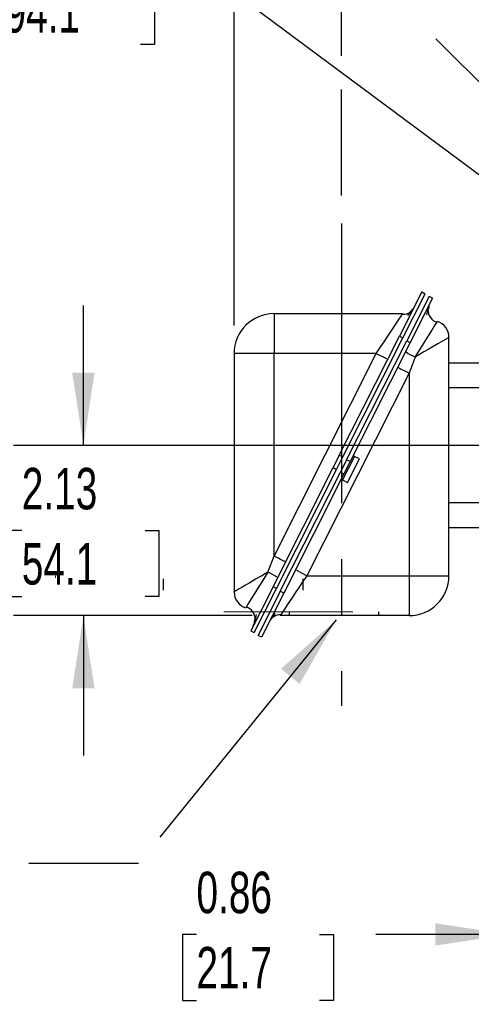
# Model space of a CAD drawing. Header units: inches. Extents: x 0 to 77, y 0 to 59.5.
# Tile 11 of 21: x 50.4 to 56.1, y 13.9 to 26.2. Entities that reach past the tile are written whole.
import ezdxf

# ---------------------------------------------------------------- set-up
doc = ezdxf.new("R2010")
doc.units = ezdxf.units.IN
doc.header["$LTSCALE"] = 7
doc.header["$MEASUREMENT"] = 0
doc.linetypes.add('CENTERX2', pattern=[0.8, 0.5, -0.1, 0.1, -0.1])
doc.linetypes.add('HIDDEN', pattern=[0.075, 0.05, -0.025])
doc.layers.add('CENTER', color=40, linetype='CENTERX2')
doc.layers.add('HIDDEN', color=102, linetype='HIDDEN')
doc.layers.add('DIMENSIONS', color=140, linetype='Continuous', lineweight=25)
doc.layers.add('TEXT', color=140, linetype='Continuous', lineweight=25)
doc.styles.add('SLDTEXTSTYLE0', font='TXT', dxfattribs={"width": 0.7})
doc.dimstyles.new('SLDDIMSTYLE1', dxfattribs={"dimtxt": 0.518519, "dimasz": 0.91, "dimexe": 0, "dimexo": 0.0625, "dimgap": 0.12963, "dimtad": 0, "dimtih": 1, "dimtoh": 1, "dimrnd": 1e-09, "dimdsep": 46, "dimtxsty": 'SLDTEXTSTYLE0', "dimsah": 1, "dimcen": 0.09, "dimadec": 0, "dimazin": 2, "dimtfac": 1, "dimtmove": 0, "dimatfit": 0, "dimfxl": 0, "dimfrac": 2, "dimtolj": 1, "dimtzin": 12, "dimarcsym": 0})
doc.dimstyles.new('SLDDIMSTYLE2', dxfattribs={"dimtxt": 0.518519, "dimasz": 0.91, "dimexe": 0, "dimexo": 0.0625, "dimgap": 0.12963, "dimtad": 0, "dimtih": 1, "dimtoh": 1, "dimrnd": 1e-09, "dimzin": 12, "dimdsep": 46, "dimtxsty": 'SLDTEXTSTYLE0', "dimsah": 1, "dimcen": 0.09, "dimadec": 0, "dimazin": 3, "dimtfac": 1, "dimtofl": 0, "dimtmove": 0, "dimatfit": 3, "dimfxl": 0, "dimfrac": 2, "dimtolj": 1, "dimtzin": 12, "dimarcsym": 0})
doc.dimstyles.new('SLDDIMSTYLE3', dxfattribs={"dimtxt": 0.518519, "dimasz": 0.91, "dimexe": 0, "dimexo": 0.0625, "dimgap": 0.12963, "dimtad": 0, "dimtih": 1, "dimtoh": 1, "dimdec": 4, "dimlfac": 7, "dimzin": 12, "dimdsep": 46, "dimtxsty": 'SLDTEXTSTYLE0', "dimsah": 1, "dimcen": 0.09, "dimadec": 0, "dimazin": 3, "dimtfac": 1, "dimtdec": 0, "dimtofl": 0, "dimtmove": 0, "dimatfit": 3, "dimfxl": 0, "dimfrac": 2, "dimtolj": 1, "dimtzin": 12, "dimarcsym": 0})
doc.dimstyles.new('SLDDIMSTYLE5', dxfattribs={"dimtxt": 0.518519, "dimasz": 0.91, "dimexe": 0, "dimexo": 0.0625, "dimgap": 0.12963, "dimtad": 0, "dimtih": 1, "dimtoh": 1, "dimrnd": 1e-09, "dimzin": 12, "dimdsep": 46, "dimtxsty": 'SLDTEXTSTYLE0', "dimsah": 1, "dimcen": 0.09, "dimadec": 0, "dimazin": 3, "dimtfac": 1, "dimtmove": 0, "dimatfit": 0, "dimfxl": 0, "dimfrac": 2, "dimtolj": 1, "dimtzin": 12, "dimarcsym": 0})
doc.dimstyles.new('SLDDIMSTYLE7', dxfattribs={"dimtxt": 0.518519, "dimasz": 0.91, "dimexe": 0, "dimexo": 0.0625, "dimgap": 0.12963, "dimtad": 0, "dimtih": 1, "dimtoh": 1, "dimrnd": 1e-09, "dimzin": 12, "dimdsep": 46, "dimtxsty": 'SLDTEXTSTYLE0', "dimsah": 1, "dimcen": 0, "dimadec": 0, "dimazin": 3, "dimtfac": 1, "dimtofl": 0, "dimtmove": 0, "dimatfit": 3, "dimfxl": 0, "dimfrac": 2, "dimtolj": 1, "dimtzin": 12, "dimarcsym": 0})
doc.dimstyles.new('SLDDIMSTYLE8', dxfattribs={"dimtxt": 0.18, "dimasz": 0.91, "dimexe": 0, "dimexo": 0.0625, "dimgap": 0, "dimtad": 0, "dimtih": 1, "dimtoh": 1, "dimdec": 0, "dimrnd": 1e-09, "dimzin": 0, "dimdsep": 46, "dimtxsty": 'Standard', "dimsah": 1, "dimcen": 0.09, "dimadec": 0, "dimazin": 0, "dimtfac": 0.91, "dimtdec": 0, "dimtofl": 0, "dimtmove": 0, "dimatfit": 3, "dimfxl": 0, "dimfrac": 2, "dimtolj": 1, "dimtzin": 0, "dimarcsym": 0})

# ---------------------------------------------------------------- blocks, each defined once
blk = doc.blocks.new('_D_3')
at = {"layer": 'DIMENSIONS'}
for p, q in [((60.728, 25.389), (60.728, 28.042)), ((57.434, 24.139), (55.64, 25.934))]:
    blk.add_line(p, q, dxfattribs=at)
for start, end in [(90, 106.5785), (118.6879, 135)]:
    blk.add_arc((60.728, 20.846), 6.321, start, end, dxfattribs=at)
for points in [[(60.728, 27.167), (59.81, 27.241), (59.83, 26.962)], [(56.258, 25.315), (57.038, 25.805), (56.855, 26.017)]]:
    blk.add_solid(points, dxfattribs=at)
at = {"layer": 'DIMENSIONS', "insert": (57.694, 26.942), "char_height": 0.5185, "attachment_point": 1, "style": 'SLDTEXTSTYLE0'}
blk.add_mtext('45°', dxfattribs=at)
blk = doc.blocks.new('_D_6')
at = {"layer": 'DIMENSIONS'}
for p, q in [((51.228, 20.846), (51.228, 22.596)), ((56.185, 20.846), (50.353, 20.846)), ((50.457, 19.78), (50.283, 19.78)), ((50.283, 19.78), (50.283, 18.955)), ((51.999, 19.78), (52.173, 19.78)), ((52.173, 19.78), (52.173, 18.955)), ((50.283, 18.955), (50.457, 18.955)), ((52.173, 18.955), (51.999, 18.955)), ((53.341, 18.716), (50.353, 18.716)), ((51.228, 18.716), (51.228, 16.966))]:
    blk.add_line(p, q, dxfattribs=at)
for points in [[(51.228, 20.846), (51.368, 21.756), (51.088, 21.756)], [(51.228, 18.716), (51.088, 17.806), (51.368, 17.806)]]:
    blk.add_solid(points, dxfattribs=at)
at = {"layer": 'DIMENSIONS', "char_height": 0.5185, "attachment_point": 1, "style": 'SLDTEXTSTYLE0'}
for s, insert in [('2.13', (50.457, 20.564)), ('54.1', (50.457, 19.623))]:
    blk.add_mtext(s, dxfattribs=dict(at, insert=insert))
blk = doc.blocks.new('_D_7')
at = {"layer": 'DIMENSIONS'}
for p, q in [((53.114, 28.862), (53.114, 32.34)), ((60.728, 25.389), (60.728, 32.34)), ((53.114, 31.465), (56.491, 31.465)), ((57.194, 31.464), (57.02, 31.464)), ((57.02, 31.464), (57.02, 30.64)), ((59.166, 31.464), (59.34, 31.464)), ((59.34, 31.464), (59.34, 30.64)), ((60.728, 31.465), (59.869, 31.465)), ((57.02, 30.64), (57.194, 30.64)), ((59.34, 30.64), (59.166, 30.64)), ((53.114, 26.718), (53.114, 28.442)), ((53.114, 22.345), (53.114, 26.298))]:
    blk.add_line(p, q, dxfattribs=at)
for points in [[(53.114, 31.465), (54.024, 31.325), (54.024, 31.605)], [(60.728, 31.465), (59.818, 31.605), (59.818, 31.325)]]:
    blk.add_solid(points, dxfattribs=at)
at = {"layer": 'DIMENSIONS', "char_height": 0.5185, "attachment_point": 1, "style": 'SLDTEXTSTYLE0'}
for s, insert in [('7.61', (57.409, 32.249)), ('193.4', (57.194, 31.308))]:
    blk.add_mtext(s, dxfattribs=dict(at, insert=insert))
blk = doc.blocks.new('_D_11')
at = {"layer": 'DIMENSIONS'}
for p, q in [((56.542, 16.411), (56.542, 13.853)), ((57.398, 16.122), (57.398, 13.853)), ((52.643, 14.727), (52.469, 14.727)), ((52.469, 14.727), (52.469, 13.903)), ((54.184, 14.727), (54.358, 14.727)), ((54.358, 14.727), (54.358, 13.903)), ((56.542, 14.728), (54.887, 14.728)), ((57.398, 14.728), (59.148, 14.728)), ((52.469, 13.903), (52.643, 13.903)), ((54.358, 13.903), (54.184, 13.903))]:
    blk.add_line(p, q, dxfattribs=at)
for points in [[(56.542, 14.728), (55.632, 14.868), (55.632, 14.588)], [(57.398, 14.728), (58.308, 14.588), (58.308, 14.868)]]:
    blk.add_solid(points, dxfattribs=at)
at = {"layer": 'DIMENSIONS', "char_height": 0.5185, "attachment_point": 1, "style": 'SLDTEXTSTYLE0'}
for s, insert in [('0.86', (52.643, 15.512)), ('21.7', (52.643, 14.571))]:
    blk.add_mtext(s, dxfattribs=dict(at, insert=insert))
blk = doc.blocks.new('_D_15')
at = {"layer": 'DIMENSIONS'}
for p, q in [((49.971, 26.686), (49.797, 26.686)), ((49.797, 26.686), (49.797, 25.861)), ((51.943, 26.686), (52.117, 26.686)), ((52.117, 26.686), (52.117, 25.861)), ((52.875, 26.686), (52.292, 26.686)), ((57.663, 23.125), (52.875, 26.686)), ((49.797, 25.861), (49.971, 25.861)), ((52.117, 25.861), (51.943, 25.861))]:
    blk.add_line(p, q, dxfattribs=at)
blk.add_solid([(57.663, 23.125), (57.016, 23.78), (56.849, 23.556)], dxfattribs=at)
at = {"layer": 'DIMENSIONS', "char_height": 0.5185, "attachment_point": 1, "style": 'SLDTEXTSTYLE0'}
for s, insert in [('%%c', (49.795, 27.47)), ('7.64', (50.578, 27.47)), ('194.1', (49.971, 26.529))]:
    blk.add_mtext(s, dxfattribs=dict(at, insert=insert))
blk = doc.blocks.new('_D_16')
at = {"layer": 'DIMENSIONS'}
for p, q in [((54.459, 25.718), (54.459, 30.455)), ((60.728, 25.389), (60.728, 30.455)), ((54.459, 29.58), (56.628, 29.58)), ((57.331, 29.578), (57.157, 29.578)), ((57.157, 29.578), (57.157, 28.754)), ((59.303, 29.578), (59.478, 29.578)), ((59.478, 29.578), (59.478, 28.754)), ((60.728, 29.58), (60.006, 29.58)), ((57.157, 28.754), (57.331, 28.754)), ((59.478, 28.754), (59.303, 28.754)), ((54.459, 23.973), (54.459, 25.298))]:
    blk.add_line(p, q, dxfattribs=at)
for points in [[(54.459, 29.58), (55.369, 29.44), (55.369, 29.72)], [(60.728, 29.58), (59.818, 29.72), (59.818, 29.44)]]:
    blk.add_solid(points, dxfattribs=at)
at = {"layer": 'DIMENSIONS', "char_height": 0.5185, "attachment_point": 1, "style": 'SLDTEXTSTYLE0'}
for s, insert in [('6.27', (57.547, 30.363)), ('159.2', (57.331, 29.422))]:
    blk.add_mtext(s, dxfattribs=dict(at, insert=insert))

msp = doc.modelspace()

# ---------------------------------------------------------------- linework, layer by layer
for p, q in [((55.461363, 22.76535), (55.182143, 22.212047)), ((55.224817, 22.190512), (55.504037, 22.743814)), ((55.553098, 22.707855), (55.273878, 22.154553)), ((55.595772, 22.68632), (55.316552, 22.133018)), ((55.461363, 22.76535), (55.504037, 22.743814)), ((55.595772, 22.68632), (55.553098, 22.707855)), ((53.614037, 22.49535), (53.614037, 21.995349)), ((53.614037, 22.49535), (55.226634, 22.49535)), ((54.43048, 20.72255), (55.182143, 22.212047)), ((54.473154, 20.701015), (55.224817, 22.190512)), ((55.182143, 22.212047), (55.224817, 22.190512)), ((55.803098, 19.215695), (55.803098, 22.197895)), ((54.522214, 20.665056), (55.273878, 22.154553)), ((55.316552, 22.133018), (54.564888, 20.643521)), ((55.273878, 22.154553), (55.316552, 22.133018)), ((53.114037, 21.995349), (53.114037, 19.01315)), ((53.614037, 21.995349), (53.114037, 21.995349)), ((54.893569, 21.995349), (53.614037, 21.995349)), ((53.614037, 19.459828), (53.614037, 21.995349)), ((53.614037, 19.459828), (54.893569, 21.995349)), ((54.893569, 21.995349), (55.019013, 21.932045)), ((55.379147, 21.950139), (55.303098, 21.751217)), ((56.476072, 21.875695), (55.803098, 21.875695)), ((55.303098, 21.751217), (54.023565, 19.215695)), ((55.303098, 21.751217), (55.303098, 19.215695)), ((56.41275, 21.565695), (55.803098, 21.565695)), ((54.43048, 20.72255), (54.352247, 20.567524)), ((54.394921, 20.545989), (54.473154, 20.701015)), ((54.473154, 20.701015), (54.43048, 20.72255)), ((54.619676, 20.707695), (54.472083, 20.415226)), ((54.682169, 20.676159), (54.619676, 20.707695)), ((54.522214, 20.665056), (54.443981, 20.510029)), ((54.564888, 20.643521), (54.486655, 20.488494)), ((54.564888, 20.643521), (54.522214, 20.665056)), ((54.534577, 20.383689), (54.682169, 20.676159)), ((53.600583, 19.078027), (54.352247, 20.567524)), ((53.643257, 19.056492), (54.394921, 20.545989)), ((53.692318, 19.020533), (54.443981, 20.510029)), ((54.486655, 20.488494), (53.734992, 18.998997)), ((54.352247, 20.567524), (54.394921, 20.545989)), ((54.443981, 20.510029), (54.486655, 20.488494)), ((54.472083, 20.415226), (54.534577, 20.383689)), ((56.41275, 20.125695), (55.803098, 20.125695)), ((56.476072, 19.815695), (55.803098, 19.815695)), ((53.537988, 19.260906), (53.614037, 19.459828)), ((54.023565, 19.215695), (53.898122, 19.278999)), ((54.023565, 19.215695), (55.303098, 19.215695)), ((55.303098, 19.215695), (55.803098, 19.215695)), ((55.303098, 19.215695), (55.303098, 18.715695)), ((53.600583, 19.078027), (53.321363, 18.524725)), ((53.364037, 18.503189), (53.643257, 19.056492)), ((53.692318, 19.020533), (53.413098, 18.46723)), ((53.734992, 18.998997), (53.455772, 18.445695)), ((53.643257, 19.056492), (53.600583, 19.078027)), ((53.734992, 18.998997), (53.692318, 19.020533)), ((55.303098, 18.715695), (53.690501, 18.715695)), ((53.321363, 18.524725), (53.364037, 18.503189)), ((53.455772, 18.445695), (53.413098, 18.46723))]:
    msp.add_line(p, q)
at = {"color": 179, "linetype": 'Continuous', "lineweight": 18}
msp.add_line((54.598098, 18.763495), (52.985501, 18.763495), dxfattribs=at)
at = {"flags": 128}
for points in [[(55.354278, 22.558866), (55.327423, 22.524237), (55.283943, 22.470418)], [(55.527135, 22.480818), (55.540498, 22.546983), (55.551251, 22.591023)], [(55.550832, 22.588748), (55.550268, 22.587225), (55.545578, 22.548773)], [(54.893569, 21.995349), (54.934082, 22.056207), (54.962645, 22.099049), (54.998373, 22.152699), (55.02923, 22.199003), (55.088251, 22.28761), (55.13776, 22.361935), (55.176914, 22.420752), (55.204538, 22.462183), (55.218903, 22.483765)], [(55.218903, 22.483765), (55.22111, 22.487082), (55.226634, 22.49535)], [(55.803098, 22.197895), (55.801261, 22.196819), (55.795736, 22.19359), (55.786523, 22.188208), (55.759978, 22.172684), (55.720667, 22.149722), (55.661771, 22.115271), (55.585064, 22.070477), (55.540389, 22.044362), (55.489627, 22.0147), (55.379147, 21.950139)], [(53.537988, 19.260906), (53.459351, 19.21495), (53.383642, 19.170706), (53.309029, 19.127127), (53.24831, 19.091618), (53.208718, 19.068497), (53.176188, 19.049486), (53.150717, 19.034586), (53.134654, 19.025207), (53.123178, 19.018508), (53.114037, 19.01315)], [(54.023565, 19.215695), (53.983052, 19.154837), (53.95449, 19.111995), (53.918762, 19.058345), (53.887905, 19.012042), (53.828884, 18.923434), (53.779374, 18.84911), (53.740221, 18.790292), (53.712597, 18.748862), (53.698232, 18.727279)], [(53.389999, 18.730226), (53.376637, 18.664062), (53.365884, 18.620022)], [(53.562857, 18.652179), (53.589712, 18.686807), (53.633192, 18.740627)], [(53.698232, 18.727279), (53.696025, 18.723963), (53.690501, 18.715695)]]:
    msp.add_lwpolyline(points, dxfattribs=at)
for centre, radius, start, end in [((55.700568, 22.540485), 0.160599, 178.0988102, 253.3058874), ((53.614037, 21.995349), 0.5, 90, 180), ((55.23255, 22.62324), 0.137491, 264.330968, 313.3416629), ((32.598919, 36.482902), 27.021102, 327.4639525, 328.5788496), ((55.595298, 22.197895), 0.2078, 0, 72.55209), ((55.792081, 22.794204), 0.93966, 236.0126943, 243.9311666), ((63.123957, 37.426604), 17.518094, 242.9608892, 243.4841971), ((54.628686, 20.725551), 0.02, 153.2225432, 243.2225432), ((54.463073, 20.397371), 0.02, 63.2225432, 153.2225432), ((47.652057, 7.467995), 13.392134, 62.8802759, 63.5648105), ((76.318216, 4.728143), 27.021102, 147.4639525, 148.5788496), ((53.116725, 18.401967), 0.95668, 56.1231451, 63.8745247), ((55.303098, 19.215695), 0.5, 270, 0), ((53.321837, 19.01315), 0.2078, 180, 252.55209), ((53.216567, 18.670559), 0.160599, 358.098811, 73.305889), ((53.684585, 18.587805), 0.137491, 84.330968, 133.3416629), ((53.211557, 18.662272), 0.16, 333.222491, 360)]:
    msp.add_arc(centre, radius, start, end)
at = {"color": 179, "linetype": 'Continuous', "lineweight": 18}
msp.add_arc((50.941262, 19.197054), 0.063204, 154.9020777, 187.5568927, dxfattribs=at)
at = {"layer": 'CENTER'}
msp.add_line((54.458567, 23.623283), (54.458567, 17.587761), dxfattribs=at)
at = {"layer": 'HIDDEN'}
for p, q in [((52.228098, 19.176695), (52.228098, 19.033695)), ((53.978098, 19.033695), (53.978098, 19.176695)), ((53.803098, 18.763495), (53.803098, 18.715695)), ((54.923098, 18.715695), (54.923098, 18.763495))]:
    msp.add_line(p, q, dxfattribs=at)

# ---------------------------------------------------------------- dimensions: what is measured, and where the dimension line sits
at = {"layer": 'DIMENSIONS'}
for base, p1, p2, dimstyle, picture, middle in [((53.114037, 31.46528), (60.728098, 25.039171), (53.114037, 21.995349), 'SLDDIMSTYLE2', '_D_7', (58.180023, 31.46528)), ((60.728098, 29.579534), (54.458567, 23.623283), (60.728098, 25.039171), 'SLDDIMSTYLE2', '_D_16', (58.317207, 29.579534)), ((56.541793, 14.728336), (57.397723, 16.471807), (56.541793, 16.761046), 'SLDDIMSTYLE1', '_D_11', (53.413638, 14.728336))]:
    dim = msp.add_linear_dim(base=base, p1=p1, p2=p2, dimstyle=dimstyle, dxfattribs=at)
    dim.commit()
    dim.dimension.update_dxf_attribs({"geometry": picture, "text_midpoint": middle, "dimtype": 160})
dim = msp.add_angular_dim_2l(base=(59.816792, 27.10068), line1=((60.728098, 25.039171), (60.728098, 16.652219)), line2=((57.681975, 23.891818), (63.774221, 17.799572)), dimstyle='SLDDIMSTYLE3', dxfattribs=at)
dim.commit()
dim.dimension.update_dxf_attribs({"geometry": '_D_3', "text_midpoint": (58.309147, 26.685558), "dimtype": 162})
dim = msp.add_diameter_dim_2p(p1=(63.79349, 18.566272), p2=(57.662705, 23.125118), dimstyle='SLDDIMSTYLE7', dxfattribs=at)
dim.commit()
dim.dimension.update_dxf_attribs({"geometry": '_D_15', "text_midpoint": (50.956956, 26.685558), "dimtype": 163})
dim = msp.add_linear_dim(base=(51.227957, 20.845695), p1=(53.690501, 18.715695), p2=(56.534621, 20.845695), angle=90, dimstyle='SLDDIMSTYLE5', dxfattribs=at)
dim.commit()
dim.dimension.update_dxf_attribs({"geometry": '_D_6', "text_midpoint": (51.227957, 19.780695), "dimtype": 160})

# ---------------------------------------------------------------- leaders
at = {"layer": 'TEXT', "linetype": 'CENTERX2', "lineweight": 18}
msp.add_leader([(54.391552, 18.662764), (51.916283, 15.61664), (50.544937, 15.61664)], dimstyle='SLDDIMSTYLE8', dxfattribs=at)

doc.saveas('drawing.dxf')
